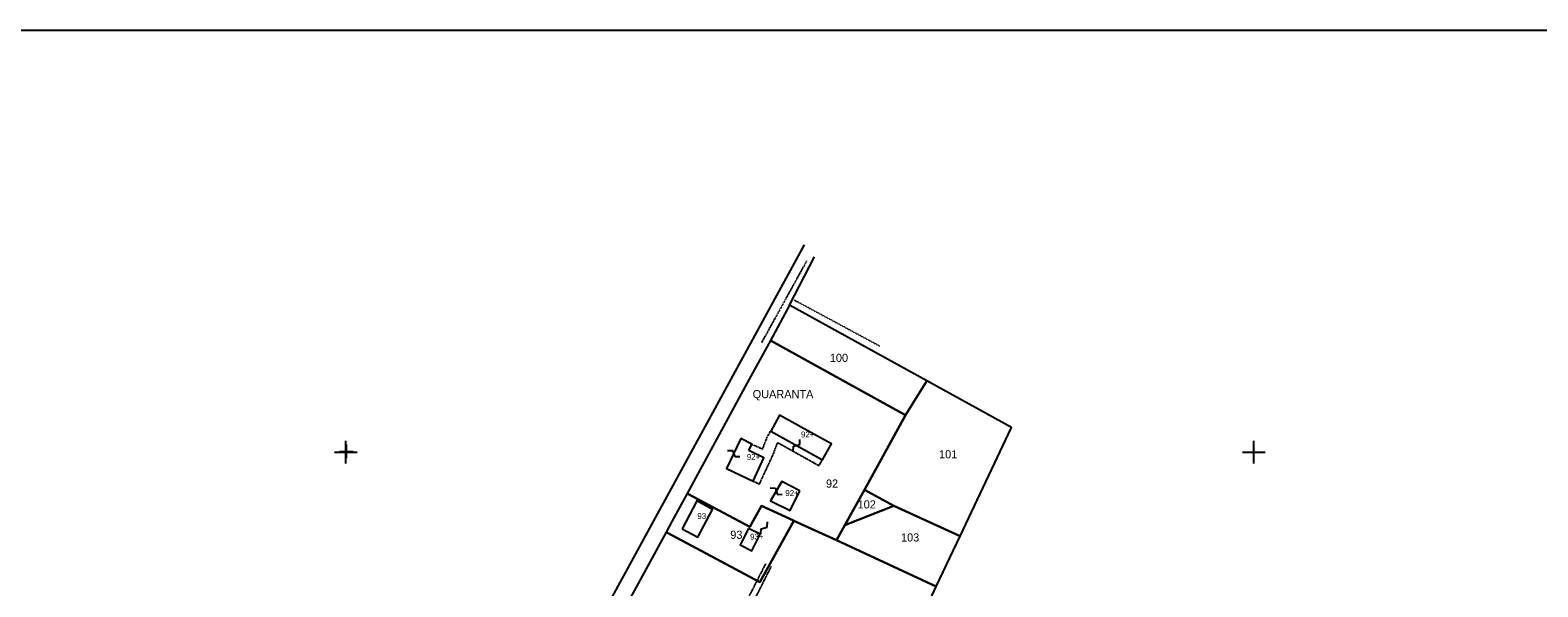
# Model space of a CAD drawing. Header units: metres. Extents: x 14185 to 16081, y -24882 to -23614.
# Tile 6 of 7: x 14861 to 15525, y -23859 to -23614. Entities that reach past the tile are written whole.
import ezdxf

# ---------------------------------------------------------------- set-up
doc = ezdxf.new("R2010")
doc.units = ezdxf.units.M
for name, pattern in [('CONTINUA', [0]), ('TRATTEGGIATA2', [0.3, 0.15, -0.15]), ('TRATTEGGIATA5', [0.3, 0.15, -0.15]), ('TRATTO-PUNTO', [0.4, 0.15, -0.125, 0, -0.125])]:
    doc.linetypes.add(name, pattern=pattern)
for name, color, linetype in [('CONFINE', 3, 'CONTINUA'), ('FABBRICATI', 1, 'CONTINUA'), ('LINEEVARIE', 6, 'CONTINUA'), ('PARTICELLE', 7, 'CONTINUA'), ('SIMBOLI', 6, 'CONTINUA'), ('TESTI', 3, 'CONTINUA')]:
    doc.layers.add(name, color=color, linetype=linetype)

# ---------------------------------------------------------------- blocks, each defined once
blk = doc.blocks.new('1', base_point=(5, 5))
at = {"layer": 'SIMBOLI'}
for p, q in [((5, 2), (5, 8)), ((2, 5), (8, 5))]:
    blk.add_line(p, q, dxfattribs=at)
blk = doc.blocks.new('3', base_point=(5, 5))
at = {"layer": 'SIMBOLI'}
for p, q in [((5, 0), (5, 10)), ((0, 5), (10, 5))]:
    blk.add_line(p, q, dxfattribs=at)
blk = doc.blocks.new('9', base_point=(5, 5))
at = {"layer": 'SIMBOLI'}
for p, q in [((2, 5), (4, 6)), ((4, 6), (6, 4)), ((6, 4), (8, 5))]:
    blk.add_line(p, q, dxfattribs=at)

msp = doc.modelspace()

# ---------------------------------------------------------------- linework, layer by layer
at = {"layer": 'CONFINE'}
msp.add_lwpolyline([(15653.287, -24041.137), (15377.89, -23887.102), (15361.278, -23920.004), (15361.023, -23920.508), (15256.382, -23873.901), (15254.585, -23870.975), (15260.147, -23859.204), (15270.608, -23837.069), (15293.238, -23789.183), (15255.982, -23768.618), (15195.498, -23735.23), (15187.041, -23750.769), (15176.84, -23769.516), (15150.32, -23818.248), (15143.594, -23830.609), (15141.063, -23835.259), (15068.342, -23968.892), (15062.88, -23978.928), (15047.978, -24006.313), (15030.012, -24039.327), (15023.842, -24035.42), (14669.209, -23859.619)], dxfattribs=at)
at = {"layer": 'FABBRICATI'}
for points in [[(15187.211, -23790.721), (15209.971, -23803.397), (15213.913, -23796.395), (15207.504, -23792.846), (15191.125, -23783.705), (15187.211, -23790.721)], [(15177.519, -23799.356), (15178.848, -23796.511), (15174.009, -23794.036), (15167.717, -23807.276), (15179.435, -23812.794), (15184.159, -23802.6), (15177.519, -23799.356)], [(15199.991, -23817.115), (15192.103, -23812.942), (15187.129, -23821.463), (15195.789, -23825.757), (15199.991, -23817.115)], [(15148.145, -23833.781), (15155.072, -23837.478), (15161.598, -23825.309), (15154.689, -23821.521), (15148.145, -23833.781)], [(15177.336, -23833.679), (15173.665, -23840.884), (15178.894, -23843.508), (15182.554, -23836.248), (15177.336, -23833.679)]]:
    msp.add_lwpolyline(points, close=True, dxfattribs=at)
at = {"layer": 'LINEEVARIE', "color": 2}
msp.add_lwpolyline([(14185, -24882), (14185, -23614), (16081, -23614), (16081, -24882), (14185, -24882)], dxfattribs=at)
at = {"layer": 'LINEEVARIE'}
for points in [[(15023.842, -24035.42), (15202.111, -23708.687)], [(15195.498, -23735.23), (15206.513, -23713.873)]]:
    msp.add_lwpolyline(points, dxfattribs=at)
at = {"layer": 'LINEEVARIE', "linetype": 'TRATTO-PUNTO'}
for points in [[(15183.282, -23751.732), (15203.175, -23715.62)], [(15197.563, -23732.935), (15235.371, -23753.33)]]:
    msp.add_lwpolyline(points, dxfattribs=at)
at = {"layer": 'LINEEVARIE', "linetype": 'TRATTEGGIATA5'}
for points in [[(15178.848, -23796.511), (15183.656, -23798.63), (15185.703, -23793.307), (15187.211, -23790.721)], [(15179.435, -23812.794), (15182.243, -23814.051), (15188.314, -23800.993), (15190.257, -23795.834), (15208.516, -23805.974), (15209.971, -23803.397)]]:
    msp.add_lwpolyline(points, dxfattribs=at)
at = {"layer": 'LINEEVARIE', "linetype": 'TRATTEGGIATA2'}
for points in [[(15184.919, -23849.23), (15156.809, -23904.411), (15155.458, -23907.156), (15155.785, -23910.396), (15158.401, -23914.177), (15473.711, -24070.607), (15475.765, -24073.986), (15396.78, -24194.893)], [(15347.285, -24278.926), (15477.025, -24079.854), (15478.218, -24076.248), (15478.959, -24073.456), (15478.736, -24070.672), (15476.331, -24067.903), (15468.536, -24063.805), (15161.333, -23912.484), (15159.797, -23910.621), (15159.115, -23907.485), (15160.011, -23904.996), (15187.488, -23850.388)]]:
    msp.add_lwpolyline(points, dxfattribs=at)
at = {"layer": 'PARTICELLE'}
for points in [[(15255.982, -23768.618), (15195.498, -23735.23), (15187.041, -23750.769), (15246.607, -23783.742), (15255.982, -23768.618)], [(15216.124, -23838.847), (15219.824, -23832.159), (15228.438, -23816.586), (15246.607, -23783.742), (15187.041, -23750.769), (15176.84, -23769.516), (15150.32, -23818.248), (15177.976, -23832.937), (15183.156, -23823.691), (15197.194, -23830.144), (15197.415, -23830.246), (15216.124, -23838.847)], [(15270.608, -23837.069), (15293.238, -23789.183), (15255.982, -23768.618), (15246.607, -23783.742), (15228.438, -23816.586), (15241.436, -23823.757), (15270.608, -23837.069)], [(15228.438, -23816.586), (15219.824, -23832.159), (15241.436, -23823.757), (15228.438, -23816.586)], [(15183.156, -23823.691), (15177.976, -23832.937), (15150.32, -23818.248), (15143.594, -23830.609), (15141.063, -23835.259), (15148.101, -23838.975), (15182.409, -23857.401), (15197.415, -23830.246), (15197.194, -23830.144), (15183.156, -23823.691)], [(15219.824, -23832.159), (15216.124, -23838.847), (15260.147, -23859.204), (15270.608, -23837.069), (15241.436, -23823.757), (15219.824, -23832.159)], [(15520.725, -24006.944), (15361.278, -23920.004), (15361.023, -23920.508), (15256.382, -23873.901), (15254.585, -23870.975), (15260.147, -23859.204), (15216.124, -23838.847), (15197.415, -23830.246), (15182.409, -23857.401), (15148.101, -23838.975), (15141.063, -23835.259), (15068.342, -23968.892), (15121.577, -23997.206), (15420.619, -24156.253), (15465.829, -24082.873), (15473.426, -24087.58), (15520.725, -24006.944)]]:
    msp.add_lwpolyline(points, close=True, dxfattribs=at)

# ---------------------------------------------------------------- block references
at = {"layer": 'SIMBOLI'}
for name, p in [('3', (15000, -23800)), ('1', (15000.288, -23799.7)), ('3', (15400, -23800))]:
    msp.add_blockref(name, p, dxfattribs=at)
for p, rotation in [((15198.591, -23797.059), 60.91), ((15170.863, -23800.657), 334.632), ((15189.616, -23817.203), 329.761), ((15184.291, -23833.444), 61.827)]:
    msp.add_blockref('9', p, dxfattribs=dict(at, rotation=rotation))

# ---------------------------------------------------------------- texts
at = {"layer": 'FABBRICATI', "color": 7}
for s, p in [('92+', (15200.535, -23793.551)), ('92+', (15176.667, -23803.415)), ('92+', (15193.634, -23819.35)), ('93+', (15154.891, -23829.5)), ('93+', (15178.102, -23838.594))]:
    msp.add_text(s, height=2.6, dxfattribs=at).set_placement(p)
at = {"layer": 'PARTICELLE', "color": 7}
for s, p in [('100', (15213.237, -23760.26)), ('101', (15261.346, -23802.767)), ('92', (15211.537, -23815.674)), ('102', (15225.476, -23824.853)), ('93', (15169.384, -23838.246)), ('103', (15244.593, -23839.422))]:
    msp.add_text(s, height=3.6, dxfattribs=at).set_placement(p)
at = {"layer": 'TESTI', "color": 3}
msp.add_text('QUARANTA', height=3.6, dxfattribs=at).set_placement((15179.241, -23776.238))

doc.saveas('drawing.dxf')
